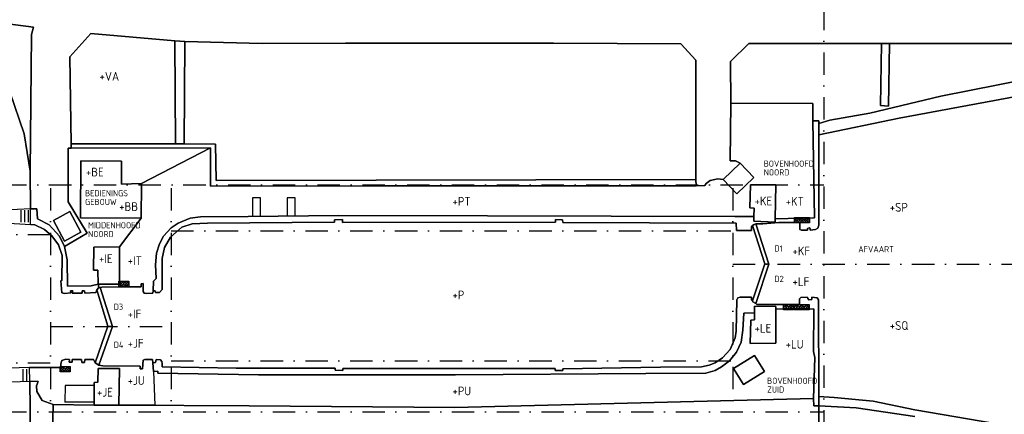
# Model space of a CAD drawing. Header units: millimetres. Extents: x 0 to 349009, y -191 to 220137.
# Tile 6 of 8: x 167830 to 279545, y 106606 to 151439. Entities that reach past the tile are written whole.
import ezdxf

# ---------------------------------------------------------------- set-up
doc = ezdxf.new("R2010")
doc.units = ezdxf.units.MM
doc.header["$LTSCALE"] = 200
for name, pattern in [('BEBOUW', [1000.1, 1000, -0.1]), ('BESCHOE', [1000.1, 1000, -0.1]), ('DASHDOT', [25.4, 12.7, -6.35, 0, -6.35]), ('KADEMR', [1000.1, 1000, -0.1]), ('TAL-VLAK', [1000.1, 1000, -0.1]), ('TERR_AFSCH', [1000.1, 1000, -0.1]), ('VLIJN', [1000.1, 1000, -0.1])]:
    doc.linetypes.add(name, pattern=pattern)
for name, color, linetype in [('0-25', 7, 'Continuous'), ('0-70', 5, 'Continuous'), ('A-50', 3, 'Continuous'), ('B-35', 2, 'Continuous'), ('B-50', 3, 'Continuous'), ('T-25', 7, 'Continuous'), ('T-70', 5, 'Continuous')]:
    doc.layers.add(name, color=color, linetype=linetype)
doc.styles.add('Maatvoering', font='iso.shx')
doc.styles.get("Standard").update_dxf_attribs({"font": 'iso.shx'})

# ---------------------------------------------------------------- blocks, each defined once
blk = doc.blocks.new('invaarsein')
at = {"color": 0}
for p, q in [((-170, 680), (170, 1020)), ((170, 680), (-170, 1020)), ((-170, 130), (170, 470)), ((170, 130), (-170, 470))]:
    blk.add_line(p, q, dxfattribs=at)
blk.add_lwpolyline([(-300, 0), (-300, 1150), (300, 1150), (300, 0)], close=True, dxfattribs=at)
for centre in [(0, 850), (0, 300)]:
    blk.add_circle(centre, 240, dxfattribs=at)
blk = doc.blocks.new('uitvaarsein')
at = {"color": 0}
for p, q in [((-170, 1230), (170, 1570)), ((170, 1230), (-170, 1570)), ((170, 680), (-170, 1020)), ((-170, 680), (170, 1020)), ((170, 130), (-170, 470)), ((-170, 130), (170, 470))]:
    blk.add_line(p, q, dxfattribs=at)
blk.add_lwpolyline([(-300, 0), (-300, 1700), (300, 1700), (300, 0)], close=True, dxfattribs=at)
for centre in [(0, 1400), (0, 850), (0, 300)]:
    blk.add_circle(centre, 240, dxfattribs=at)

msp = doc.modelspace()

# ---------------------------------------------------------------- linework, layer by layer
at = {"layer": '0-25'}
for p, q in [((167944, 129800), (167944, 128427)), ((168362, 129800), (168362, 128427)), ((168790, 129800), (168790, 128427)), ((168180, 111746), (168180, 110373)), ((168609, 111746), (168609, 110373))]:
    msp.add_line(p, q, dxfattribs=at)
at = {"layer": '0-70', "linetype": 'DASHDOT'}
for p, q in [((259067, 218841, 110595), (259067, 2437, 110595)), ((94950, 132678, 110545), (259067, 132678, 110545)), ((171307, 132311, 110595), (171307, 106861, 110595)), ((185008, 132311, 110595), (185008, 106861, 110595)), ((248747, 132311, 110595), (248747, 106861, 110595)), ((185008, 127470, 110545), (248747, 127470, 110545)), ((107798, 127036, 110545), (171307, 127036, 110545)), ((248747, 123676, 112275), (345620, 123676, 112275)), ((171307, 116602, 112328), (185008, 116602, 112328)), ((107798, 112459, 110545), (171307, 112459, 110545)), ((185008, 112673, 110545), (248747, 112673, 110545)), ((94950, 106901, 110545), (259067, 106901, 110545))]:
    msp.add_line(p, q, dxfattribs=at)
at = {"layer": 'T-25', "linetype": 'VLIJN'}
for p, q in [((169394, 150569, 112142), (166182, 150995, 112095)), ((166182, 150995, 112095), (169394, 150569, 112142)), ((169019, 134224, 112197), (169185, 149752, 112142)), ((169185, 149752, 112142), (169019, 134224, 112197)), ((169185, 149752, 112142), (169394, 150569, 112142)), ((169394, 150569, 112142), (169185, 149752, 112142)), ((175915, 149852, 112212), (173512, 147211, 112242)), ((185433, 149031, 112228), (175915, 149852, 112212)), ((186566, 148948, 112302), (185433, 149031, 112228)), ((195328, 148747, 112228), (186566, 148948, 112302)), ((204797, 148754, 112222), (195328, 148747, 112228)), ((215159, 148787, 112275), (204797, 148754, 112222)), ((228400, 148767, 112362), (215159, 148787, 112275)), ((242840, 148680, 112432), (228400, 148767, 112362)), ((244546, 146844, 112435), (242840, 148680, 112432)), ((248481, 146675, 112395), (250562, 148746, 112395)), ((250562, 148746, 112395), (248481, 146675, 112395)), ((250562, 148746, 112395), (265597, 148749, 112475)), ((265597, 148749, 112475), (250562, 148746, 112395)), ((265597, 148749, 112475), (265515, 141695, 112345)), ((266519, 148740, 112475), (265597, 148749, 112475)), ((266399, 141619, 112345), (266519, 148740, 112475)), ((266519, 148740, 112475), (284514, 148739, 112575)), ((284514, 148739, 112575), (266519, 148740, 112475)), ((173512, 147211, 112242), (173655, 137340, 112222)), ((244543, 133265, 112333), (244546, 146844, 112435)), ((248530, 141951, 112395), (248481, 146675, 112395)), ((248481, 146675, 112395), (248530, 141951, 112395)), ((285364, 145344, 112458), (272335, 142749, 112428)), ((166714, 143247, 112077), (168332, 138456, 112124)), ((168332, 138456, 112124), (166714, 143247, 112077)), ((248530, 141951, 112395), (248431, 135387, 112316)), ((257811, 141924, 112298), (248530, 141951, 112395)), ((257828, 139960, 112275), (257811, 141924, 112298)), ((272335, 142749, 112428), (264280, 140834, 112222)), ((264280, 140834, 112222), (259757, 140027, 112222)), ((265515, 141695, 112345), (266399, 141619, 112345)), ((258490, 139933, 112275), (257828, 139960, 112275)), ((259757, 140027, 112222), (258490, 139655, 112275)), ((258490, 139655, 112275), (258490, 139933, 112275)), ((168332, 138456, 112124), (169019, 134224, 112197)), ((169019, 134224, 112197), (168332, 138456, 112124)), ((173323, 136860, 112199), (173316, 130763, 112295)), ((173656, 136860, 112199), (173323, 136860, 112199)), ((173655, 137340, 112222), (173656, 136860, 112199)), ((248431, 135387, 112316), (249051, 135414, 112304)), ((249051, 135414, 112304), (249591, 135125, 112415)), ((169054, 129949, 112225), (169019, 134224, 112197)), ((169019, 134224, 112197), (169054, 129949, 112225)), ((249591, 135125, 112415), (247653, 133276, 112458)), ((244579, 132576, 112320), (244543, 133265, 112333)), ((244543, 133265, 112333), (244543, 133265, 112333)), ((246176, 133159, 112319), (245724, 132816, 112319)), ((247057, 133350, 112318), (246176, 133159, 112319)), ((247653, 133276, 112458), (247057, 133350, 112318)), ((245567, 132606, 112318), (244579, 132576, 112320)), ((245724, 132816, 112319), (245567, 132606, 112318)), ((173316, 130763, 112295), (175489, 127176, 112385)), ((169054, 129949, 112225), (166089, 129787, 110478)), ((169760, 129934, 112291), (169054, 129949, 112225)), ((169847, 128807, 112288), (169760, 129934, 112291)), ((171171, 128137, 112297), (169847, 128807, 112288)), ((172353, 126853, 112305), (171171, 128137, 112297)), ((172905, 125685, 112292), (172353, 126853, 112305)), ((175489, 127176, 112385), (172905, 125685, 112292)), ((217202, 107394, 112168), (257895, 108393, 112218)), ((257895, 108393, 112218), (257947, 107564, 112262)), ((258514, 107589, 112255), (258509, 108634, 111495)), ((258509, 108634, 111495), (260243, 108527, 111495)), ((260243, 108527, 111495), (264675, 108110, 111495)), ((171513, 102729, 112354), (171635, 107723, 112301)), ((171635, 107723, 112301), (176267, 107631, 112452)), ((176267, 107631, 112452), (179087, 107652, 112452)), ((179087, 107652, 112452), (193853, 107570, 112208)), ((193853, 107570, 112208), (217202, 107394, 112168)), ((257947, 107564, 112262), (258514, 107589, 112255)), ((258514, 107589, 112255), (258506, 105160, 112372)), ((258506, 105160, 112372), (258514, 107589, 112255)), ((258514, 107589, 112255), (262720, 107341, 112258)), ((262720, 107341, 112258), (258514, 107589, 112255)), ((262720, 107341, 112258), (269404, 106352, 112315)), ((269404, 106352, 112315), (262720, 107341, 112258)), ((264675, 108110, 111495), (269402, 107109, 111495)), ((269402, 107109, 111495), (278467, 105568, 111495))]:
    msp.add_line(p, q, dxfattribs=at)
at = {"layer": 'T-25', "linetype": 'TERR_AFSCH'}
for p, q in [((169394, 150569, 112142), (166182, 150995, 112095)), ((169019, 134224, 112197), (169185, 149752, 112142)), ((169185, 149752, 112142), (169394, 150569, 112142)), ((248481, 146675, 112395), (250562, 148746, 112395)), ((250562, 148746, 112395), (265597, 148749, 112475)), ((265597, 148749, 112475), (266519, 148740, 112475)), ((266519, 148740, 112475), (284514, 148739, 112575)), ((248530, 141951, 112395), (248481, 146675, 112395)), ((257811, 141924, 112298), (248530, 141951, 112395)), ((257828, 139960, 112275), (257811, 141924, 112298)), ((169054, 129949, 112225), (169019, 134224, 112197)), ((169917, 110354, 112293), (168992, 110367, 112275)), ((169731, 109845, 112300), (169917, 110354, 112293)), ((169760, 109205, 112300), (169731, 109845, 112300)), ((170375, 108169, 112293), (169760, 109205, 112300)), ((258509, 108634, 111495), (260243, 108527, 111495)), ((260243, 108527, 111495), (264675, 108110, 111495)), ((171635, 107723, 112301), (170375, 108169, 112293)), ((171513, 102729, 112354), (171635, 107723, 112301)), ((258506, 105160, 112372), (258514, 107589, 112255)), ((264675, 108110, 111495), (269402, 107109, 111495)), ((269402, 107109, 111495), (278467, 105568, 111495))]:
    msp.add_line(p, q, dxfattribs=at)
at = {"layer": 'T-25', "linetype": 'TAL-VLAK'}
for p, q in [((166714, 143247, 112077), (168332, 138456, 112124)), ((168332, 138456, 112124), (169019, 134224, 112197)), ((169019, 134224, 112197), (169054, 129949, 112225)), ((169054, 129949, 112225), (166089, 129787, 110478)), ((258514, 107589, 112255), (258509, 108634, 111495)), ((258509, 108634, 111495), (260243, 108527, 111495)), ((260243, 108527, 111495), (264675, 108110, 111495)), ((262720, 107341, 112258), (258514, 107589, 112255)), ((269404, 106352, 112315), (262720, 107341, 112258)), ((264675, 108110, 111495), (269402, 107109, 111495)), ((269402, 107109, 111495), (278467, 105568, 111495))]:
    msp.add_line(p, q, dxfattribs=at)
at = {"layer": 'T-25'}
for p, q in [((195143, 131213, 112275), (194243, 131213, 112275)), ((194243, 131213, 112275), (194243, 129093, 112275)), ((195143, 129101, 112275), (195143, 131213, 112275)), ((199093, 131213, 112275), (198193, 131213, 112275)), ((198193, 131213, 112275), (198193, 129126, 112275)), ((199093, 129134, 112275), (199093, 131213, 112275))]:
    msp.add_line(p, q, dxfattribs=at)
at = {"layer": 'T-25', "linetype": 'TERR_AFSCH'}
for points in [[(175915, 149852, 112212), (173512, 147211, 112242), (173655, 137340, 112222), (185502, 137351, 112172), (185433, 149031, 112228)], [(175915, 149852, 112212), (185433, 149031, 112228), (186566, 148948, 112302)], [(186566, 148948, 112302), (186504, 137340, 112192), (190030, 137304, 112172), (190123, 133172, 112188), (244543, 133265, 112333)], [(186566, 148948, 112302), (195328, 148747, 112228), (204797, 148754, 112222), (215159, 148787, 112275), (228400, 148767, 112362), (242840, 148680, 112432), (244546, 146844, 112435), (244543, 133265, 112333), (244579, 132576, 112320)], [(265597, 148749, 112475), (265515, 141695, 112345), (266399, 141619, 112345), (266519, 148740, 112475)], [(249591, 135125, 112415), (249051, 135414, 112304), (248431, 135387, 112316), (248530, 141951, 112395)], [(257828, 139960, 112275), (257999, 128920, 112205), (253555, 128827, 112480)], [(173323, 136860, 112199), (173316, 130763, 112295), (175489, 127176, 112385), (172905, 125685, 112292)], [(247653, 133276, 112458), (247057, 133350, 112318), (246176, 133159, 112319), (245724, 132816, 112319), (245567, 132606, 112318), (244579, 132576, 112320), (238217, 132576, 112266), (223775, 132559, 112229), (208964, 132565, 112257), (189489, 132520, 112257), (189480, 136870, 112257), (173656, 136860, 112199), (173323, 136860, 112199)], [(173655, 137340, 112222), (173656, 136860, 112199)], [(185502, 137351, 112172), (186504, 137340, 112192)], [(247653, 133276, 112458), (249591, 135125, 112415), (251136, 133506, 112415), (249199, 131657, 112375), (247653, 133276, 112458)], [(253555, 128827, 112480), (253548, 128433, 112478), (251121, 128537, 112478), (251136, 129061, 112508), (251165, 130038, 112508), (250664, 130066, 112508), (250748, 132683, 112508), (253611, 132659, 112498), (253555, 128827, 112480)], [(169054, 129949, 112225), (169760, 129934, 112291), (169847, 128807, 112288), (171171, 128137, 112297), (172353, 126853, 112305), (172905, 125685, 112292), (173203, 124172, 112295), (173249, 121169, 112314), (175934, 121193, 112298), (176741, 121385, 112525), (176796, 121009, 112305)], [(171650, 128642, 112368), (173511, 129648, 112368), (174780, 127300, 112322), (172918, 126295, 112325), (171650, 128642, 112368)], [(176741, 121385, 112525), (176690, 123000, 112508), (176212, 122992, 112508), (176244, 125603, 112508), (179139, 125615, 112455), (179148, 121387, 112455), (176741, 121385, 112525)], [(253613, 118543, 112475), (253609, 114693, 112478), (250723, 114656, 112485), (250783, 117317, 112535), (251206, 117347, 112535), (251209, 118150, 112535), (251213, 118888, 112535), (253613, 118860, 112475), (253613, 118543, 112475)], [(257895, 108393, 112218), (258042, 113052, 112272), (257892, 113747, 112272), (257921, 118598, 112272), (253613, 118543, 112475)], [(248826, 111827, 112395), (251206, 113306, 112452), (252338, 111484, 112452), (249957, 110005, 112358), (248826, 111827, 112395)], [(179087, 107652, 112452), (193853, 107570, 112208), (217202, 107394, 112168), (257895, 108393, 112218), (257947, 107564, 112262), (258514, 107589, 112255)], [(176267, 107631, 112452), (171635, 107723, 112301)]]:
    msp.add_polyline3d(points, dxfattribs=at)
at = {"layer": 'T-25', "linetype": 'VLIJN'}
for points in [[(173655, 137340, 112222), (173512, 147211, 112242), (175915, 149852, 112212), (185433, 149031, 112228), (185502, 137351, 112172), (173655, 137340, 112222)], [(185502, 137351, 112172), (185433, 149031, 112228), (186566, 148948, 112302), (186504, 137340, 112192), (185502, 137351, 112172)], [(186504, 137340, 112192), (186566, 148948, 112302), (195328, 148747, 112228), (204797, 148754, 112222), (215159, 148787, 112275), (228400, 148767, 112362), (242840, 148680, 112432), (244546, 146844, 112435), (244543, 133265, 112333), (190123, 133172, 112188), (190030, 137304, 112172), (186504, 137340, 112192)], [(265597, 148749, 112475), (266519, 148740, 112475), (266399, 141619, 112345), (265515, 141695, 112345), (265597, 148749, 112475)], [(289230, 143987, 111952), (288500, 143993, 111902), (283639, 143213, 111732), (267621, 140253, 111632), (258490, 138359, 111618), (258490, 139655, 112275), (259757, 140027, 112222), (264280, 140834, 112222), (272335, 142749, 112428), (285364, 145344, 112458), (287567, 145872, 112485), (289212, 145946, 112432), (289230, 143987, 111952)], [(172905, 125685, 112292), (175489, 127176, 112385), (173316, 130763, 112295), (173323, 136860, 112199), (173656, 136860, 112199), (189480, 136870, 112257), (181643, 132836, 116112), (179400, 132770, 116108), (179379, 135372, 116048), (174780, 135386, 116038), (174740, 128932, 116112), (181594, 128900, 116112), (179139, 125615, 112455), (176244, 125603, 112508), (176212, 122992, 112508), (176690, 123000, 112508), (176741, 121385, 112525), (175934, 121193, 112298), (173249, 121169, 112314), (173203, 124172, 112295), (172905, 125685, 112292)], [(189480, 136870, 112257), (173656, 136860, 112199), (173655, 137340, 112222), (185502, 137351, 112172), (186504, 137340, 112192), (190030, 137304, 112172), (190123, 133172, 112188), (244543, 133265, 112333), (244579, 132576, 112320), (238217, 132576, 112266), (223775, 132559, 112229), (208964, 132565, 112257), (189489, 132520, 112257), (189480, 136870, 112257)], [(172905, 125685, 112292), (173203, 124172, 112295), (173249, 121169, 112314), (175934, 121193, 112298), (176741, 121385, 112525), (176796, 121009, 112305), (176569, 120766, 112305), (176488, 120456, 112305), (175206, 120381, 112305), (175194, 120617, 112305), (174914, 120627, 112305), (174925, 120371, 112305), (173786, 120382, 112305), (173841, 120646, 112305), (173606, 120623, 112305), (173634, 120398, 112305), (172920, 120337, 112272), (172610, 120425, 112255), (172511, 121774, 112255), (172626, 121795, 112255), (172635, 124643, 112288), (172219, 125878, 112288), (171469, 126895, 112288), (170649, 127600, 112278), (169541, 128124, 112275), (169069, 128182, 112275), (169054, 129949, 112225), (169760, 129934, 112291), (169847, 128807, 112288), (171171, 128137, 112297), (172353, 126853, 112305), (172905, 125685, 112292)], [(171650, 128642, 112368), (172918, 126295, 112325), (174780, 127300, 112322), (173511, 129648, 112368), (171650, 128642, 112368)], [(252338, 111484, 112452), (251206, 113306, 112452), (248826, 111827, 112395), (249957, 110005, 112358), (252338, 111484, 112452)], [(108662, 94342, 110647), (129029, 95404, 110561), (149888, 96542, 110675), (162434, 97357, 110775), (164448, 99007, 110711), (165574, 103491, 110632), (165642, 107825, 110508), (165660, 110243, 110531), (168992, 110367, 112275), (169054, 103841, 112300), (168457, 99353, 112250), (167392, 97095, 112125), (165893, 95344, 112031), (163435, 94148, 112011), (147591, 93850, 111605), (129078, 93563, 111036), (108662, 94342, 110647)]]:
    msp.add_polyline3d(points, close=True, dxfattribs=at)
at = {"layer": 'T-25', "linetype": 'TAL-VLAK'}
for points in [[(289230, 143987, 111952), (288500, 143993, 111902), (283639, 143213, 111732), (267621, 140253, 111632), (258490, 138359, 111618), (258490, 139655, 112275), (259757, 140027, 112222), (264280, 140834, 112222), (272335, 142749, 112428), (285364, 145344, 112458), (287567, 145872, 112485), (289212, 145946, 112432), (289230, 143987, 111952)], [(108662, 94342, 110647), (129029, 95404, 110561), (149888, 96542, 110675), (162434, 97357, 110775), (164448, 99007, 110711), (165574, 103491, 110632), (165642, 107825, 110508), (165660, 110243, 110531), (168992, 110367, 112275), (169054, 103841, 112300), (168457, 99353, 112250), (167392, 97095, 112125), (165893, 95344, 112031), (163435, 94148, 112011), (147591, 93850, 111605), (129078, 93563, 111036), (108662, 94342, 110647)]]:
    msp.add_polyline3d(points, close=True, dxfattribs=at)
at = {"layer": 'T-25', "linetype": 'BESCHOE'}
msp.add_polyline3d([(349009, 144364, 111970), (339721, 144327, 112045), (321850, 144220, 112012), (301160, 144182, 112038), (292385, 144130, 112015), (289667, 143984, 112012), (289230, 143987, 111952), (288500, 143993, 111902), (283639, 143213, 111732), (267621, 140253, 111632), (258490, 138359, 111618)], dxfattribs=at)
at = {"layer": 'T-25', "linetype": 'KADEMR'}
for points in [[(251356, 128252, 112285), (252156, 128247, 112285), (253965, 128384, 112205), (256284, 128397, 112285), (256347, 128306, 112285), (256352, 127616, 112285), (256519, 127513, 112285), (257214, 127532, 112285), (257214, 127703, 112285), (257406, 127805, 112285), (257517, 127725, 112285), (257509, 127530, 112285), (258106, 127593, 112278), (258392, 127758, 112272), (258489, 128103, 112272), (258490, 138359, 111618), (258490, 139655, 112275), (258490, 139933, 112275), (257828, 139960, 112275)], [(251356, 128252, 112285), (251164, 128181, 112288), (250970, 128055, 112286), (250865, 127906, 112286), (250880, 127482, 112288), (249164, 127496, 112288), (249126, 128325, 112288), (229438, 128407, 112275), (229432, 128687, 112275), (228611, 128723, 112272), (228634, 128444, 112272), (204456, 128397, 112275), (204452, 128721, 112275), (203545, 128704, 112275), (203551, 128434, 112275), (189152, 128337, 112275), (187418, 128232, 112275), (186237, 127871, 112275), (184928, 126715, 112275), (184253, 125542, 112322), (184012, 124303, 112322), (183995, 120775, 112322), (183702, 120439, 112322), (183233, 120435, 112322), (183200, 120650, 112322), (182960, 120640, 112322), (182936, 120359, 112322), (182179, 120328, 112322), (181959, 120387, 112322), (181848, 120541, 112322), (181823, 121459, 112322), (181595, 121427, 112322), (181605, 121086, 112322), (179230, 121094, 112322), (177134, 121057, 112305), (176954, 121032, 112305), (176796, 121009, 112305), (176569, 120766, 112305), (176488, 120456, 112305), (175206, 120381, 112305), (175194, 120617, 112305), (174914, 120627, 112305), (174925, 120371, 112305), (173786, 120382, 112305), (173841, 120646, 112305), (173606, 120623, 112305), (173634, 120398, 112305), (172920, 120337, 112272), (172610, 120425, 112255), (172511, 121774, 112255), (172626, 121795, 112255), (172635, 124643, 112288), (172219, 125878, 112288), (171469, 126895, 112288), (170649, 127600, 112278), (169541, 128124, 112275), (169069, 128182, 112275)], [(258514, 107589, 112255), (258509, 108634, 111495), (258455, 119630, 112255), (258302, 119837, 112255), (257698, 119907, 112255), (257690, 119648, 112255), (257370, 119627, 112255), (257243, 119760, 112255), (257225, 119928, 112255), (256446, 119877, 112255), (256320, 119721, 112255), (256324, 119089, 112268), (251479, 119085, 112298)]]:
    msp.add_polyline3d(points, dxfattribs=at)
at = {"layer": 'T-25', "linetype": 'BEBOUW'}
for points in [[(181594, 128900, 116112), (174740, 128932, 116112), (174780, 135386, 116038), (179379, 135372, 116048), (179400, 132770, 116108), (181643, 132836, 116112), (181594, 128900, 116112)], [(249591, 135125, 112415), (251136, 133506, 112415), (249199, 131657, 112375), (247653, 133276, 112458), (249591, 135125, 112415)], [(251136, 129061, 112508), (251165, 130038, 112508), (250664, 130066, 112508), (250748, 132683, 112508), (253611, 132659, 112498), (253555, 128827, 112480), (253548, 128433, 112478), (251121, 128537, 112478), (251136, 129061, 112508)], [(172918, 126295, 112325), (171650, 128642, 112368), (173511, 129648, 112368), (174780, 127300, 112322), (172918, 126295, 112325)], [(176741, 121385, 112525), (176690, 123000, 112508), (176212, 122992, 112508), (176244, 125603, 112508), (179139, 125615, 112455), (179148, 121387, 112455), (176741, 121385, 112525)], [(253613, 118543, 112475), (253609, 114693, 112478), (250723, 114656, 112485), (250783, 117317, 112535), (251206, 117347, 112535), (251209, 118150, 112535), (251213, 118888, 112535), (253613, 118860, 112475), (253613, 118543, 112475)], [(252338, 111484, 112452), (249957, 110005, 112358), (248826, 111827, 112395), (251206, 113306, 112452), (252338, 111484, 112452)]]:
    msp.add_polyline3d(points, close=True, dxfattribs=at)
at = {"layer": 'T-70'}
for p, q in [((267621, 140253, 111632), (283639, 143213, 111732)), ((258490, 138359, 111618), (267621, 140253, 111632)), ((258489, 128103, 112272), (258490, 138359, 111618)), ((250970, 128055, 112286), (252373, 123700, 112302)), ((252821, 123676, 112275), (251356, 128252, 112285)), ((252821, 123676, 112275), (251356, 128252, 112285)), ((251356, 128252, 112285), (252156, 128247, 112285)), ((252156, 128247, 112285), (253965, 128384, 112205)), ((253965, 128384, 112205), (256284, 128397, 112285)), ((256284, 128397, 112285), (256347, 128306, 112285)), ((256347, 128306, 112285), (256352, 127616, 112285)), ((256352, 127616, 112285), (256519, 127513, 112285)), ((256519, 127513, 112285), (257214, 127532, 112285)), ((257214, 127703, 112285), (257406, 127805, 112285)), ((257214, 127532, 112285), (257214, 127703, 112285)), ((257406, 127805, 112285), (257517, 127725, 112285)), ((257517, 127725, 112285), (257509, 127530, 112285)), ((257509, 127530, 112285), (258106, 127593, 112278)), ((258106, 127593, 112278), (258392, 127758, 112272)), ((258392, 127758, 112272), (258489, 128103, 112272)), ((250957, 119504, 112305), (252373, 123700, 112302)), ((252821, 123676, 112275), (251341, 119185, 112325)), ((251341, 119185, 112325), (252821, 123676, 112275)), ((252373, 123700, 112302), (252821, 123676, 112275)), ((252373, 123700, 112302), (252821, 123676, 112275)), ((176569, 120766, 112305), (177826, 116609, 112322)), ((178369, 116602, 112328), (176954, 121032, 112305)), ((256446, 119877, 112255), (256320, 119721, 112255)), ((256320, 119721, 112255), (256324, 119089, 112268)), ((257225, 119928, 112255), (256446, 119877, 112255)), ((257243, 119760, 112255), (257225, 119928, 112255)), ((257370, 119627, 112255), (257243, 119760, 112255)), ((257690, 119648, 112255), (257370, 119627, 112255)), ((257698, 119907, 112255), (257690, 119648, 112255)), ((258302, 119837, 112255), (257698, 119907, 112255)), ((258455, 119630, 112255), (258302, 119837, 112255)), ((258509, 108634, 111495), (258455, 119630, 112255)), ((251479, 119085, 112298), (251341, 119185, 112325)), ((256324, 119089, 112268), (251479, 119085, 112298)), ((176390, 112444, 112245), (177826, 116609, 112322)), ((178369, 116602, 112328), (176822, 112201, 112245)), ((177826, 116609, 112322), (178369, 116602, 112328)), ((177826, 116609, 112322), (178369, 116602, 112328)), ((183004, 111489, 112348), (183174, 107629, 112385)), ((183004, 111489, 112348), (183174, 107629, 112385)), ((169054, 103841, 112300), (168992, 110367, 112275)), ((168992, 110367, 112275), (169917, 110354, 112293)), ((169917, 110354, 112293), (169731, 109845, 112300)), ((169731, 109845, 112300), (169760, 109205, 112300)), ((169760, 109205, 112300), (170375, 108169, 112293)), ((260243, 108527, 111495), (258509, 108634, 111495)), ((264675, 108110, 111495), (260243, 108527, 111495)), ((170375, 108169, 112293), (171635, 107723, 112301)), ((171635, 107723, 112301), (171513, 102729, 112354)), ((176270, 107989, 112452), (172961, 107989, 112452)), ((176270, 107989, 112452), (172961, 107989, 112452)), ((269402, 107109, 111495), (264675, 108110, 111495)), ((278467, 105568, 111495), (269402, 107109, 111495))]:
    msp.add_line(p, q, dxfattribs=at)
at = {"layer": 'T-70', "elevation": 112452}
msp.add_lwpolyline([(176283, 109888), (172996, 109888), (172961, 107989)], dxfattribs=at)
msp.add_lwpolyline([(176283, 109888), (172996, 109888), (172961, 107989)], dxfattribs=at)
at = {"layer": 'T-70'}
for points in [[(244579, 132576, 112320), (245567, 132606, 112318), (245724, 132816, 112319), (246176, 133159, 112319), (247057, 133350, 112318), (247653, 133276, 112458), (249199, 131657, 112375), (251136, 133506, 112415), (249591, 135125, 112415), (249051, 135414, 112304), (248431, 135387, 112316), (248530, 141951, 112395), (257811, 141924, 112298), (257828, 139960, 112275), (257999, 128920, 112205), (253555, 128827, 112480), (253611, 132659, 112498), (250748, 132683, 112508), (250664, 130066, 112508), (251165, 130038, 112508), (251136, 129061, 112508), (248961, 129067, 112288), (220917, 129170, 112282), (204017, 129175, 112312), (193768, 129089, 112312), (188357, 129028, 112312), (187171, 128885, 112312), (185814, 128333, 112312), (185002, 127787, 112312), (184151, 126855, 112312), (183684, 125990, 112365), (183345, 124906, 112365), (183258, 123582, 112365), (183318, 122040, 112365), (183002, 121739, 112365), (182960, 120640, 112322), (182936, 120359, 112322), (182179, 120328, 112322), (181959, 120387, 112322), (181848, 120541, 112322), (181823, 121459, 112322), (181595, 121427, 112322), (181605, 121086, 112322), (179230, 121094, 112322), (177134, 121057, 112305), (176954, 121032, 112305), (176796, 121009, 112305), (176741, 121385, 112525), (179148, 121387, 112455), (179139, 125615, 112455), (181594, 128900, 116112), (181643, 132836, 116112), (189480, 136870, 112257), (189489, 132520, 112257), (208964, 132565, 112257), (223775, 132559, 112229), (238217, 132576, 112266), (244579, 132576, 112320)], [(253555, 128827, 112480), (257999, 128920, 112205), (257828, 139960, 112275), (258490, 139933, 112275), (258490, 139655, 112275), (258490, 138359, 111618), (258489, 128103, 112272), (258392, 127758, 112272), (258106, 127593, 112278), (257509, 127530, 112285), (257517, 127725, 112285), (257406, 127805, 112285), (257214, 127703, 112285), (257214, 127532, 112285), (256519, 127513, 112285), (256352, 127616, 112285), (256347, 128306, 112285), (256284, 128397, 112285), (253965, 128384, 112205), (252156, 128247, 112285), (251356, 128252, 112285), (251164, 128181, 112288), (250970, 128055, 112286), (250865, 127906, 112286), (250880, 127482, 112288), (249164, 127496, 112288), (249126, 128325, 112288), (229438, 128407, 112275), (229432, 128687, 112275), (228611, 128723, 112272), (228634, 128444, 112272), (204456, 128397, 112275), (204452, 128721, 112275), (203545, 128704, 112275), (203551, 128434, 112275), (189152, 128337, 112275), (187418, 128232, 112275), (186237, 127871, 112275), (184928, 126715, 112275), (184253, 125542, 112322), (184012, 124303, 112322), (183995, 120775, 112322), (183702, 120439, 112322), (183233, 120435, 112322), (183200, 120650, 112322), (182960, 120640, 112322), (183002, 121739, 112365), (183318, 122040, 112365), (183258, 123582, 112365), (183345, 124906, 112365), (183684, 125990, 112365), (184151, 126855, 112312), (185002, 127787, 112312), (185814, 128333, 112312), (187171, 128885, 112312), (188357, 129028, 112312), (193768, 129089, 112312), (204017, 129175, 112312), (220917, 129170, 112282), (248961, 129067, 112288), (251136, 129061, 112508), (251121, 128537, 112478), (253548, 128433, 112478), (253555, 128827, 112480)], [(253555, 128827, 112480), (257999, 128920, 112205), (257828, 139960, 112275), (258490, 139933, 112275), (258490, 139655, 112275), (258490, 138359, 111618), (258489, 128103, 112272), (258392, 127758, 112272), (258106, 127593, 112278), (257509, 127530, 112285), (257517, 127725, 112285), (257406, 127805, 112285), (257214, 127703, 112285), (257214, 127532, 112285), (256519, 127513, 112285), (256352, 127616, 112285), (256347, 128306, 112285), (256284, 128397, 112285), (253965, 128384, 112205), (252156, 128247, 112285), (251356, 128252, 112285), (251164, 128181, 112288), (250970, 128055, 112286), (250865, 127906, 112286), (250880, 127482, 112288), (249164, 127496, 112288), (249126, 128325, 112288), (229438, 128407, 112275), (229432, 128687, 112275), (228611, 128723, 112272), (228634, 128444, 112272), (204456, 128397, 112275), (204452, 128721, 112275), (203545, 128704, 112275), (203551, 128434, 112275), (189152, 128337, 112275), (187418, 128232, 112275), (186237, 127871, 112275), (184928, 126715, 112275), (184253, 125542, 112322), (184012, 124303, 112322), (183995, 120775, 112322), (183702, 120439, 112322), (183233, 120435, 112322), (183200, 120650, 112322), (182960, 120640, 112322), (183002, 121739, 112365), (183318, 122040, 112365), (183258, 123582, 112365), (183345, 124906, 112365), (183684, 125990, 112365), (184151, 126855, 112312), (185002, 127787, 112312), (185814, 128333, 112312), (187171, 128885, 112312), (188357, 129028, 112312), (193768, 129089, 112312), (204017, 129175, 112312), (220917, 129170, 112282), (248961, 129067, 112288), (251136, 129061, 112508), (251121, 128537, 112478), (253548, 128433, 112478), (253555, 128827, 112480)], [(181594, 128900, 116112), (174740, 128932, 116112), (174780, 135386, 116038), (179379, 135372, 116048), (179400, 132770, 116108), (181643, 132836, 116112), (181594, 128900, 116112)], [(249591, 135125, 112415), (251136, 133506, 112415), (249199, 131657, 112375), (247653, 133276, 112458), (249591, 135125, 112415)], [(251136, 129061, 112508), (251165, 130038, 112508), (250664, 130066, 112508), (250748, 132683, 112508), (253611, 132659, 112498), (253555, 128827, 112480), (253548, 128433, 112478), (251121, 128537, 112478), (251136, 129061, 112508)], [(172905, 125685, 112292), (173203, 124172, 112295), (173249, 121169, 112314), (175934, 121193, 112298), (176741, 121385, 112525), (176796, 121009, 112305), (176569, 120766, 112305), (176488, 120456, 112305), (175206, 120381, 112305), (175194, 120617, 112305), (174914, 120627, 112305), (174925, 120371, 112305), (173786, 120382, 112305), (173841, 120646, 112305), (173606, 120623, 112305), (173634, 120398, 112305), (172920, 120337, 112272), (172610, 120425, 112255), (172511, 121774, 112255), (172626, 121795, 112255), (172635, 124643, 112288), (172219, 125878, 112288), (171469, 126895, 112288), (170649, 127600, 112278), (169541, 128124, 112275), (169069, 128182, 112275), (169054, 129949, 112225), (169760, 129934, 112291), (169847, 128807, 112288), (171171, 128137, 112297), (172353, 126853, 112305), (172905, 125685, 112292)], [(172918, 126295, 112325), (171650, 128642, 112368), (173511, 129648, 112368), (174780, 127300, 112322), (172918, 126295, 112325)], [(171650, 128642, 112368), (172918, 126295, 112325), (174780, 127300, 112322), (173511, 129648, 112368), (171650, 128642, 112368)], [(182960, 120640, 112322), (183200, 120650, 112322), (183233, 120435, 112322), (183702, 120439, 112322), (183995, 120775, 112322), (184012, 124303, 112322), (184253, 125542, 112322), (184928, 126715, 112275), (186237, 127871, 112275), (187418, 128232, 112275), (189152, 128337, 112275), (203551, 128434, 112275), (203545, 128704, 112275), (204452, 128721, 112275), (204456, 128397, 112275), (228634, 128444, 112272), (228611, 128723, 112272), (229432, 128687, 112275), (229438, 128407, 112275), (249126, 128325, 112288), (249164, 127496, 112288), (250880, 127482, 112288), (250865, 127906, 112286), (250970, 128055, 112286), (252373, 123700, 112302), (250957, 119504, 112305), (250864, 119665, 112332), (250854, 119912, 112278), (249562, 119903, 112278), (249323, 119846, 112278), (249204, 119618, 112295), (249123, 116047, 112295), (249018, 115287, 112295), (248430, 113985, 112295), (247587, 113023, 112295), (246750, 112465, 112295), (246048, 112180, 112295), (245187, 112007, 112295), (240530, 111957, 112322), (229470, 111784, 112255), (229467, 111569, 112255), (228586, 111573, 112255), (228572, 111815, 112255), (204495, 111805, 112248), (204506, 111582, 112255), (203643, 111610, 112255), (203621, 111835, 112255), (192394, 111865, 112395), (184013, 112004, 112282), (184008, 112369, 112282), (183957, 112622, 112282), (183812, 112802, 112288), (183320, 112842, 112278), (183247, 112487, 112278), (182934, 112467, 112278), (182899, 112825, 112278), (182044, 112844, 112278), (181827, 112763, 112278), (181763, 111789, 112315), (181507, 111768, 112315), (181506, 112063, 112245), (177264, 112122, 112245), (176822, 112201, 112245), (178369, 116602, 112328), (176954, 121032, 112305), (177134, 121057, 112305), (179230, 121094, 112322), (181605, 121086, 112322), (181595, 121427, 112322), (181823, 121459, 112322), (181848, 120541, 112322), (181959, 120387, 112322), (182179, 120328, 112322), (182936, 120359, 112322), (182960, 120640, 112322)], [(252373, 123700, 112302), (250970, 128055, 112286), (251164, 128181, 112288), (251356, 128252, 112285), (252821, 123676, 112275), (252373, 123700, 112302)], [(176741, 121385, 112525), (176690, 123000, 112508), (176212, 122992, 112508), (176244, 125603, 112508), (179139, 125615, 112455), (179148, 121387, 112455), (176741, 121385, 112525)], [(252373, 123700, 112302), (252821, 123676, 112275), (251341, 119185, 112325), (251021, 119393, 112332), (250957, 119504, 112305), (252373, 123700, 112302)], [(177826, 116609, 112322), (176569, 120766, 112305), (176796, 121009, 112305), (176954, 121032, 112305), (178369, 116602, 112328), (177826, 116609, 112322)], [(182934, 112467, 112278), (183247, 112487, 112278), (183320, 112842, 112278), (183812, 112802, 112288), (183957, 112622, 112282), (184008, 112369, 112282), (184013, 112004, 112282), (192394, 111865, 112395), (203621, 111835, 112255), (203643, 111610, 112255), (204506, 111582, 112255), (204495, 111805, 112248), (228572, 111815, 112255), (228586, 111573, 112255), (229467, 111569, 112255), (229470, 111784, 112255), (240530, 111957, 112322), (245187, 112007, 112295), (246048, 112180, 112295), (246750, 112465, 112295), (247587, 113023, 112295), (248430, 113985, 112295), (249018, 115287, 112295), (249123, 116047, 112295), (249204, 119618, 112295), (249323, 119846, 112278), (249562, 119903, 112278), (250854, 119912, 112278), (250864, 119665, 112332), (250957, 119504, 112305), (251021, 119393, 112332), (251341, 119185, 112325), (251479, 119085, 112298), (256324, 119089, 112268), (256320, 119721, 112255), (256446, 119877, 112255), (257225, 119928, 112255), (257243, 119760, 112255), (257370, 119627, 112255), (257690, 119648, 112255), (257698, 119907, 112255), (258302, 119837, 112255), (258455, 119630, 112255), (258509, 108634, 111495), (258514, 107589, 112255), (257947, 107564, 112262), (257895, 108393, 112218), (258042, 113052, 112272), (257892, 113747, 112272), (257921, 118598, 112272), (253613, 118543, 112475), (253613, 118860, 112475), (251213, 118888, 112535), (251209, 118150, 112535), (250003, 118086, 112272), (249893, 116184, 112318), (249675, 114800, 112342), (249162, 113653, 112342), (248354, 112702, 112342), (247457, 112013, 112342), (246732, 111602, 112342), (245663, 111296, 112315), (238867, 111249, 112345), (217286, 111108, 112325), (194916, 111091, 112332), (183519, 111284, 112348), (183504, 111507, 112348), (183004, 111489, 112348), (182934, 112467, 112278)], [(182934, 112467, 112278), (183247, 112487, 112278), (183320, 112842, 112278), (183812, 112802, 112288), (183957, 112622, 112282), (184008, 112369, 112282), (184013, 112004, 112282), (192394, 111865, 112395), (203621, 111835, 112255), (203643, 111610, 112255), (204506, 111582, 112255), (204495, 111805, 112248), (228572, 111815, 112255), (228586, 111573, 112255), (229467, 111569, 112255), (229470, 111784, 112255), (240530, 111957, 112322), (245187, 112007, 112295), (246048, 112180, 112295), (246750, 112465, 112295), (247587, 113023, 112295), (248430, 113985, 112295), (249018, 115287, 112295), (249123, 116047, 112295), (249204, 119618, 112295), (249323, 119846, 112278), (249562, 119903, 112278), (250854, 119912, 112278), (250864, 119665, 112332), (250957, 119504, 112305), (251021, 119393, 112332), (251341, 119185, 112325), (251479, 119085, 112298), (256324, 119089, 112268), (256320, 119721, 112255), (256446, 119877, 112255), (257225, 119928, 112255), (257243, 119760, 112255), (257370, 119627, 112255), (257690, 119648, 112255), (257698, 119907, 112255), (258302, 119837, 112255), (258455, 119630, 112255), (258509, 108634, 111495), (258514, 107589, 112255), (257947, 107564, 112262), (257895, 108393, 112218), (258042, 113052, 112272), (257892, 113747, 112272), (257921, 118598, 112272), (253613, 118543, 112475), (253613, 118860, 112475), (251213, 118888, 112535), (251209, 118150, 112535), (250003, 118086, 112272), (249893, 116184, 112318), (249675, 114800, 112342), (249162, 113653, 112342), (248354, 112702, 112342), (247457, 112013, 112342), (246732, 111602, 112342), (245663, 111296, 112315), (238867, 111249, 112345), (217286, 111108, 112325), (194916, 111091, 112332), (183519, 111284, 112348), (183504, 111507, 112348), (183004, 111489, 112348), (182934, 112467, 112278)], [(257895, 108393, 112218), (217202, 107394, 112168), (193853, 107570, 112208), (179087, 107652, 112452), (179171, 111829, 112452), (176720, 111827, 112452), (176683, 110242, 112452), (176285, 110241, 112452), (176267, 107631, 112452), (171635, 107723, 112301), (170375, 108169, 112293), (169760, 109205, 112300), (169731, 109845, 112300), (169917, 110354, 112293), (168992, 110367, 112275), (168932, 111929, 112042), (172483, 111944, 112275), (172493, 112360, 112245), (172609, 112726, 112245), (173058, 112856, 112245), (173493, 112838, 112245), (173458, 112535, 112245), (173790, 112524, 112245), (173785, 112825, 112245), (174853, 112820, 112245), (174894, 112502, 112245), (175198, 112508, 112245), (175205, 112854, 112245), (176194, 112840, 112245), (176390, 112444, 112245), (176822, 112201, 112245), (177264, 112122, 112245), (181506, 112063, 112245), (181507, 111768, 112315), (181763, 111789, 112315), (181827, 112763, 112278), (182044, 112844, 112278), (182899, 112825, 112278), (182934, 112467, 112278), (183004, 111489, 112348), (183504, 111507, 112348), (183519, 111284, 112348), (194916, 111091, 112332), (217286, 111108, 112325), (238867, 111249, 112345), (245663, 111296, 112315), (246732, 111602, 112342), (247457, 112013, 112342), (248354, 112702, 112342), (249162, 113653, 112342), (249675, 114800, 112342), (249893, 116184, 112318), (250003, 118086, 112272), (251209, 118150, 112535), (251206, 117347, 112535), (250783, 117317, 112535), (250723, 114656, 112485), (253609, 114693, 112478), (253613, 118543, 112475), (257921, 118598, 112272), (257892, 113747, 112272), (258042, 113052, 112272), (257895, 108393, 112218)], [(253613, 118543, 112475), (253609, 114693, 112478), (250723, 114656, 112485), (250783, 117317, 112535), (251206, 117347, 112535), (251209, 118150, 112535), (251213, 118888, 112535), (253613, 118860, 112475), (253613, 118543, 112475)], [(176390, 112444, 112245), (177826, 116609, 112322), (178369, 116602, 112328), (176822, 112201, 112245), (176390, 112444, 112245)], [(252338, 111484, 112452), (251206, 113306, 112452), (248826, 111827, 112395), (249957, 110005, 112358), (252338, 111484, 112452)], [(252338, 111484, 112452), (249957, 110005, 112358), (248826, 111827, 112395), (251206, 113306, 112452), (252338, 111484, 112452)], [(176267, 107631, 112452), (176285, 110241, 112452), (176683, 110242, 112452), (176720, 111827, 112452), (179171, 111829, 112452), (179087, 107652, 112452), (176267, 107631, 112452)], [(176267, 107631, 112452), (176285, 110241, 112452), (176683, 110242, 112452), (176720, 111827, 112452), (179171, 111829, 112452), (179087, 107652, 112452), (176267, 107631, 112452)]]:
    msp.add_polyline3d(points, close=True, dxfattribs=at)
for points in [[(251356, 128252, 112285), (252156, 128247, 112285), (253965, 128384, 112205), (256284, 128397, 112285), (256347, 128306, 112285), (256352, 127616, 112285), (256519, 127513, 112285), (257214, 127532, 112285), (257214, 127703, 112285), (257406, 127805, 112285), (257517, 127725, 112285), (257509, 127530, 112285), (258106, 127593, 112278), (258392, 127758, 112272), (258489, 128103, 112272), (258490, 138359, 111618), (258490, 139655, 112275), (258490, 139933, 112275), (257828, 139960, 112275)], [(257828, 139960, 112275), (257999, 128920, 112205), (253555, 128827, 112480)], [(247653, 133276, 112458), (249591, 135125, 112415), (251136, 133506, 112415), (249199, 131657, 112375), (247653, 133276, 112458)], [(253555, 128827, 112480), (253548, 128433, 112478), (251121, 128537, 112478), (251136, 129061, 112508), (251165, 130038, 112508), (250664, 130066, 112508), (250748, 132683, 112508), (253611, 132659, 112498), (253555, 128827, 112480)], [(169054, 129949, 112225), (169760, 129934, 112291), (169847, 128807, 112288), (171171, 128137, 112297), (172353, 126853, 112305), (172905, 125685, 112292), (173203, 124172, 112295), (173249, 121169, 112314), (175934, 121193, 112298), (176741, 121385, 112525), (176796, 121009, 112305)], [(171650, 128642, 112368), (173511, 129648, 112368), (174780, 127300, 112322), (172918, 126295, 112325), (171650, 128642, 112368)], [(166000, 128345, 110505), (169069, 128182, 112275), (169541, 128124, 112275), (170649, 127600, 112278), (171469, 126895, 112288), (172219, 125878, 112288), (172635, 124643, 112288), (172626, 121795, 112255), (172511, 121774, 112255), (172610, 120425, 112255), (172920, 120337, 112272), (173634, 120398, 112305), (173606, 120623, 112305), (173841, 120646, 112305), (173786, 120382, 112305), (174925, 120371, 112305), (174914, 120627, 112305), (175194, 120617, 112305), (175206, 120381, 112305), (176488, 120456, 112305), (176569, 120766, 112305), (176796, 121009, 112305), (176954, 121032, 112305), (177134, 121057, 112305), (179230, 121094, 112322), (181605, 121086, 112322), (181595, 121427, 112322), (181823, 121459, 112322), (181848, 120541, 112322), (181959, 120387, 112322), (182179, 120328, 112322), (182936, 120359, 112322), (182960, 120640, 112322), (183200, 120650, 112322), (183233, 120435, 112322), (183702, 120439, 112322), (183995, 120775, 112322), (184012, 124303, 112322), (184253, 125542, 112322), (184928, 126715, 112275), (186237, 127871, 112275), (187418, 128232, 112275), (189152, 128337, 112275), (203551, 128434, 112275), (203545, 128704, 112275), (204452, 128721, 112275), (204456, 128397, 112275), (228634, 128444, 112272), (228611, 128723, 112272), (229432, 128687, 112275), (229438, 128407, 112275), (249126, 128325, 112288), (249164, 127496, 112288), (250880, 127482, 112288), (250865, 127906, 112286), (250970, 128055, 112286), (252373, 123700, 112302), (250957, 119504, 112305), (250864, 119665, 112332), (250854, 119912, 112278), (249562, 119903, 112278), (249323, 119846, 112278), (249204, 119618, 112295), (249123, 116047, 112295), (249018, 115287, 112295), (248430, 113985, 112295), (247587, 113023, 112295), (246750, 112465, 112295), (246048, 112180, 112295), (245187, 112007, 112295), (240530, 111957, 112322), (229470, 111784, 112255), (229467, 111569, 112255), (228586, 111573, 112255), (228572, 111815, 112255), (204495, 111805, 112248), (204506, 111582, 112255), (203643, 111610, 112255), (203621, 111835, 112255), (192394, 111865, 112395), (184013, 112004, 112282), (184008, 112369, 112282), (183957, 112622, 112282), (183812, 112802, 112288), (183320, 112842, 112278), (183247, 112487, 112278), (182934, 112467, 112278), (182899, 112825, 112278), (182044, 112844, 112278), (181827, 112763, 112278), (181763, 111789, 112315), (181507, 111768, 112315), (181506, 112063, 112245), (177264, 112122, 112245), (176822, 112201, 112245), (176390, 112444, 112245), (176194, 112840, 112245), (175205, 112854, 112245), (175198, 112508, 112245), (174894, 112502, 112245), (174853, 112820, 112245), (173785, 112825, 112245), (173790, 112524, 112245), (173458, 112535, 112245), (173493, 112838, 112245), (173058, 112856, 112245), (172609, 112726, 112245), (172493, 112360, 112245), (172483, 111944, 112275), (168932, 111929, 112042), (165428, 111824, 110372)], [(251356, 128252, 112285), (251164, 128181, 112288), (250970, 128055, 112286), (250865, 127906, 112286), (250880, 127482, 112288), (249164, 127496, 112288), (249126, 128325, 112288), (229438, 128407, 112275), (229432, 128687, 112275), (228611, 128723, 112272), (228634, 128444, 112272), (204456, 128397, 112275), (204452, 128721, 112275), (203545, 128704, 112275), (203551, 128434, 112275), (189152, 128337, 112275), (187418, 128232, 112275), (186237, 127871, 112275), (184928, 126715, 112275), (184253, 125542, 112322), (184012, 124303, 112322), (183995, 120775, 112322), (183702, 120439, 112322), (183233, 120435, 112322), (183200, 120650, 112322), (182960, 120640, 112322), (182936, 120359, 112322), (182179, 120328, 112322), (181959, 120387, 112322), (181848, 120541, 112322), (181823, 121459, 112322), (181595, 121427, 112322), (181605, 121086, 112322), (179230, 121094, 112322), (177134, 121057, 112305), (176954, 121032, 112305), (176796, 121009, 112305), (176569, 120766, 112305), (176488, 120456, 112305), (175206, 120381, 112305), (175194, 120617, 112305), (174914, 120627, 112305), (174925, 120371, 112305), (173786, 120382, 112305), (173841, 120646, 112305), (173606, 120623, 112305), (173634, 120398, 112305), (172920, 120337, 112272), (172610, 120425, 112255), (172511, 121774, 112255), (172626, 121795, 112255), (172635, 124643, 112288), (172219, 125878, 112288), (171469, 126895, 112288), (170649, 127600, 112278), (169541, 128124, 112275), (169069, 128182, 112275)], [(251136, 129061, 112508), (248961, 129067, 112288), (220917, 129170, 112282), (204017, 129175, 112312), (193768, 129089, 112312), (188357, 129028, 112312), (187171, 128885, 112312), (185814, 128333, 112312), (185002, 127787, 112312), (184151, 126855, 112312), (183684, 125990, 112365), (183345, 124906, 112365), (183258, 123582, 112365), (183318, 122040, 112365), (183002, 121739, 112365), (182960, 120640, 112322)], [(251136, 129061, 112508), (248961, 129067, 112288), (220917, 129170, 112282), (204017, 129175, 112312), (193768, 129089, 112312), (188357, 129028, 112312), (187171, 128885, 112312), (185814, 128333, 112312), (185002, 127787, 112312), (184151, 126855, 112312), (183684, 125990, 112365), (183345, 124906, 112365), (183258, 123582, 112365), (183318, 122040, 112365), (183002, 121739, 112365), (182960, 120640, 112322)], [(166000, 128345, 110505), (169069, 128182, 112275), (169069, 128182, 112275), (169541, 128124, 112275), (170649, 127600, 112278), (171469, 126895, 112288), (172219, 125878, 112288), (172635, 124643, 112288), (172626, 121795, 112255), (172511, 121774, 112255), (172610, 120425, 112255), (172920, 120337, 112272), (173634, 120398, 112305), (173606, 120623, 112305), (173841, 120646, 112305), (173786, 120382, 112305), (174925, 120371, 112305), (174914, 120627, 112305), (175194, 120617, 112305), (175206, 120381, 112305), (176488, 120456, 112305), (176569, 120766, 112305), (177826, 116609, 112322), (176390, 112444, 112245), (176194, 112840, 112245), (175205, 112854, 112245), (175198, 112508, 112245), (174894, 112502, 112245), (174853, 112820, 112245), (173785, 112825, 112245), (173790, 112524, 112245), (173458, 112535, 112245), (173493, 112838, 112245), (173058, 112856, 112245), (172609, 112726, 112245), (172493, 112360, 112245), (172483, 111944, 112275), (168932, 111929, 112042), (165428, 111824, 110372)], [(250957, 119504, 112305), (252373, 123700, 112302), (250970, 128055, 112286)], [(176741, 121385, 112525), (176690, 123000, 112508), (176212, 122992, 112508), (176244, 125603, 112508), (179139, 125615, 112455), (179148, 121387, 112455), (176741, 121385, 112525)], [(252821, 123676, 112275), (252373, 123700, 112302)], [(176390, 112444, 112245), (177826, 116609, 112322), (176569, 120766, 112305)], [(168932, 111929, 112042), (172483, 111944, 112275), (172493, 112360, 112245), (172609, 112726, 112245), (173058, 112856, 112245), (173493, 112838, 112245), (173458, 112535, 112245), (173790, 112524, 112245), (173785, 112825, 112245), (174853, 112820, 112245), (174894, 112502, 112245), (175198, 112508, 112245), (175205, 112854, 112245), (176194, 112840, 112245), (176390, 112444, 112245), (176822, 112201, 112245), (177264, 112122, 112245), (181506, 112063, 112245), (181507, 111768, 112315), (181763, 111789, 112315), (181827, 112763, 112278), (182044, 112844, 112278), (182899, 112825, 112278), (182934, 112467, 112278), (183247, 112487, 112278), (183320, 112842, 112278), (183812, 112802, 112288), (183957, 112622, 112282), (184008, 112369, 112282), (184013, 112004, 112282), (192394, 111865, 112395), (203621, 111835, 112255), (203643, 111610, 112255), (204506, 111582, 112255), (204495, 111805, 112248), (228572, 111815, 112255), (228586, 111573, 112255), (229467, 111569, 112255), (229470, 111784, 112255), (240530, 111957, 112322), (245187, 112007, 112295), (246048, 112180, 112295), (246750, 112465, 112295), (247587, 113023, 112295), (248430, 113985, 112295), (249018, 115287, 112295), (249123, 116047, 112295), (249204, 119618, 112295), (249323, 119846, 112278), (249562, 119903, 112278), (250854, 119912, 112278), (250864, 119665, 112332), (250957, 119504, 112305), (251021, 119393, 112332), (251341, 119185, 112325), (251479, 119085, 112298)], [(168932, 111929, 112042), (172483, 111944, 112275), (172493, 112360, 112245), (172609, 112726, 112245), (173058, 112856, 112245), (173493, 112838, 112245), (173458, 112535, 112245), (173790, 112524, 112245), (173785, 112825, 112245), (174853, 112820, 112245), (174894, 112502, 112245), (175198, 112508, 112245), (175205, 112854, 112245), (176194, 112840, 112245), (176390, 112444, 112245), (176822, 112201, 112245), (177264, 112122, 112245), (181506, 112063, 112245), (181507, 111768, 112315), (181763, 111789, 112315), (181827, 112763, 112278), (182044, 112844, 112278), (182899, 112825, 112278), (182934, 112467, 112278), (183247, 112487, 112278), (183320, 112842, 112278), (183812, 112802, 112288), (183957, 112622, 112282), (184008, 112369, 112282), (184013, 112004, 112282), (192394, 111865, 112395), (203621, 111835, 112255), (203643, 111610, 112255), (204506, 111582, 112255), (204495, 111805, 112248), (228572, 111815, 112255), (228586, 111573, 112255), (229467, 111569, 112255), (229470, 111784, 112255), (240530, 111957, 112322), (245187, 112007, 112295), (246048, 112180, 112295), (246750, 112465, 112295), (247587, 113023, 112295), (248430, 113985, 112295), (249018, 115287, 112295), (249123, 116047, 112295), (249204, 119618, 112295), (249323, 119846, 112278), (249562, 119903, 112278), (250854, 119912, 112278), (250864, 119665, 112332), (250957, 119504, 112305), (251021, 119393, 112332), (251341, 119185, 112325), (251479, 119085, 112298)], [(258514, 107589, 112255), (258509, 108634, 111495), (258455, 119630, 112255), (258302, 119837, 112255), (257698, 119907, 112255), (257690, 119648, 112255), (257370, 119627, 112255), (257243, 119760, 112255), (257225, 119928, 112255), (256446, 119877, 112255), (256320, 119721, 112255), (256324, 119089, 112268), (251479, 119085, 112298)], [(253613, 118543, 112475), (253609, 114693, 112478), (250723, 114656, 112485), (250783, 117317, 112535), (251206, 117347, 112535), (251209, 118150, 112535), (251213, 118888, 112535), (253613, 118860, 112475), (253613, 118543, 112475)], [(257895, 108393, 112218), (258042, 113052, 112272), (257892, 113747, 112272), (257921, 118598, 112272), (253613, 118543, 112475)], [(251209, 118150, 112535), (250003, 118086, 112272), (249893, 116184, 112318), (249675, 114800, 112342), (249162, 113653, 112342), (248354, 112702, 112342), (247457, 112013, 112342), (246732, 111602, 112342), (245663, 111296, 112315), (238867, 111249, 112345), (217286, 111108, 112325), (194916, 111091, 112332), (183519, 111284, 112348), (183504, 111507, 112348), (183004, 111489, 112348), (182934, 112467, 112278)], [(251209, 118150, 112535), (250003, 118086, 112272), (249893, 116184, 112318), (249675, 114800, 112342), (249162, 113653, 112342), (248354, 112702, 112342), (247457, 112013, 112342), (246732, 111602, 112342), (245663, 111296, 112315), (238867, 111249, 112345), (217286, 111108, 112325), (194916, 111091, 112332), (183519, 111284, 112348), (183504, 111507, 112348), (183004, 111489, 112348), (182934, 112467, 112278)], [(177826, 116609, 112322), (178369, 116602, 112328)], [(183174, 107629, 112385), (179087, 107652, 112452), (179171, 111829, 112452), (176720, 111827, 112452), (176683, 110242, 112452), (176285, 110241, 112452), (176267, 107631, 112452), (171635, 107723, 112301), (170375, 108169, 112293), (169760, 109205, 112300), (169731, 109845, 112300), (169917, 110354, 112293), (168992, 110367, 112275), (168932, 111929, 112042), (172483, 111944, 112275), (172493, 112360, 112245), (172609, 112726, 112245), (173058, 112856, 112245), (173493, 112838, 112245), (173458, 112535, 112245), (173790, 112524, 112245), (173785, 112825, 112245), (174853, 112820, 112245), (174894, 112502, 112245), (175198, 112508, 112245), (175205, 112854, 112245), (176194, 112840, 112245), (176390, 112444, 112245), (176822, 112201, 112245), (177264, 112122, 112245), (181506, 112063, 112245), (181507, 111768, 112315), (181763, 111789, 112315), (181827, 112763, 112278), (182044, 112844, 112278), (182899, 112825, 112278), (182934, 112467, 112278), (183004, 111489, 112348)], [(248826, 111827, 112395), (251206, 113306, 112452), (252338, 111484, 112452), (249957, 110005, 112358), (248826, 111827, 112395)], [(176267, 107631, 112452), (176285, 110241, 112452), (176683, 110242, 112452), (176720, 111827, 112452), (179171, 111829, 112452), (179087, 107652, 112452), (176267, 107631, 112452)], [(176267, 107631, 112452), (176285, 110241, 112452), (176683, 110242, 112452), (176720, 111827, 112452), (179171, 111829, 112452), (179087, 107652, 112452), (176267, 107631, 112452)], [(176267, 107631, 112452), (171635, 107723, 112301)], [(179087, 107652, 112452), (183174, 107629, 112385)]]:
    msp.add_polyline3d(points, dxfattribs=at)

# ---------------------------------------------------------------- block references
at = {"layer": 'A-50', "rotation": 90}
for name, p in [('uitvaarsein', (257439, 128663, 112272)), ('invaarsein', (180222, 121443, 112322)), ('invaarsein', (255645, 118778, 112255)), ('uitvaarsein', (257405, 118778, 112255)), ('invaarsein', (173572, 111725, 112042))]:
    msp.add_blockref(name, p, dxfattribs=at)

# ---------------------------------------------------------------- texts
at = {"layer": 'B-35'}
for s, p in [('BOVENHOOFD', (252244, 134735, 102583)), ('NOORD', (252254, 133741, 102583)), ('BEDIENINGS', (175245, 131376, 102583)), ('GEBOUW', (175254, 130381, 102583)), ('MIDDENHOOFD', (175586, 127731, 102583)), ('NOORD', (175595, 126736, 102583)), ('D1', (253467, 125097, 102583)), ('AFVAART', (262975, 125018, 102583)), ('D2', (253467, 121646, 102583)), ('D3', (178500, 118473, 104366)), ('D4', (178500, 114153, 104366)), ('BOVENHOOFD', (252629, 110063, 102583)), ('ZUID', (252638, 109069, 102583))]:
    msp.add_text(s, height=700, dxfattribs=at).set_placement(p)
at = {"layer": 'B-50', "style": 'Maatvoering'}
for s, p in [('+VA', (176885, 144504, 3031)), ('+BE', (175340, 133629, 3031)), ('+BB', (179117, 129707, 3031)), ('+PT', (216929, 130299, 3031)), ('+KE', (251206, 130338, 3031)), ('+KT', (254733, 130299, 3031)), ('+SP', (266544, 129624, 3031)), ('+KF', (255511, 124651, 3031)), ('+IE', (176821, 123787, 3031)), ('+IT', (180080, 123565, 3031)), ('+LF', (255511, 121179, 3031)), ('+P', (216929, 119672, 3031)), ('+IF', (180080, 117496, 3031)), ('+LE', (251206, 115880, 3031)), ('+SQ', (266544, 116196, 3031)), ('+JF', (180080, 114166, 3031)), ('+LU', (254733, 114067, 3031)), ('+JU', (180080, 109948, 3031)), ('+JE', (176599, 108616, 3031)), ('+PU', (216929, 108763, 3031))]:
    msp.add_text(s, height=1000, dxfattribs=at).set_placement(p)

doc.saveas('drawing.dxf')
